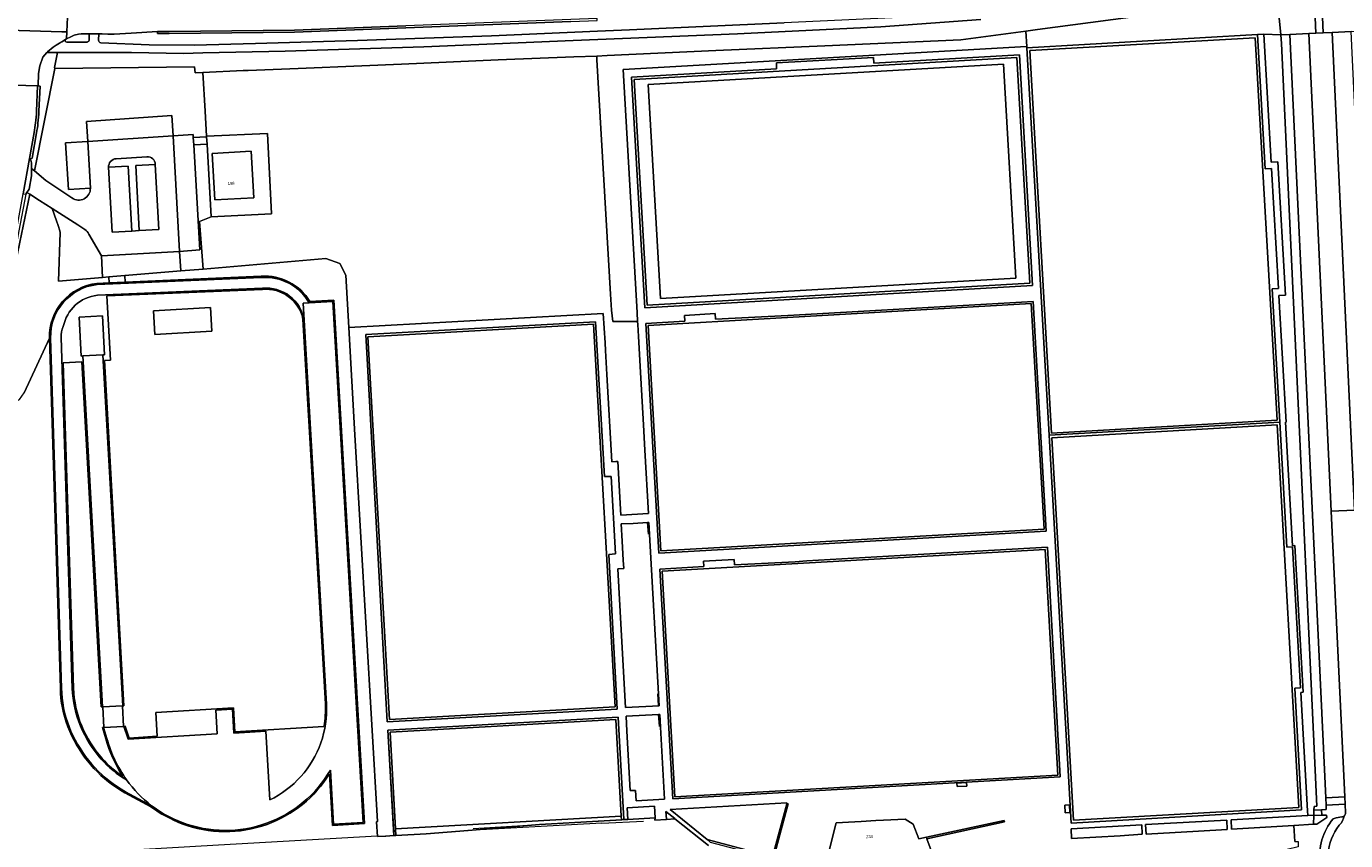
# Model space of a CAD drawing. Header units: metres. Extents: x 151448 to 154749, y 463108 to 465296.
# Tile 8 of 256: x 151672 to 152010, y 463329 to 463538. Entities that reach past the tile are written whole.
import ezdxf
from ezdxf.enums import TextEntityAlignment as Align

# ---------------------------------------------------------------- set-up
doc = ezdxf.new("R2010")
doc.units = ezdxf.units.M
for name, color, linetype, lineweight in [('B-PV-GR-BEPLANTING_CULTUUR_BODEMBEDEKKER-GV', 253, 'Continuous', 9), ('B-PV-GR-GRAS-GV', 253, 'Continuous', 9), ('B-PV-GR-GROENVOORZIENING-GV', 253, 'Continuous', 9), ('B-PV-IE-TERREINAFSCHEIDING_KUNSTMATIG_HEKWERK-G', 253, 'Continuous', 9), ('B-PV-IE-TERREINAFSCHEIDING_KUNSTMATIG_MUUR-G', 253, 'Continuous', 9), ('B-PV-IE-TERREINAFSCHEIDING_KUNSTMATIG_MUUR-GV', 253, 'Continuous', 9), ('B-PV-OG-BEBOUWING-GV', 1, 'Continuous', 9), ('B-PV-OG-BEBOUWING-T18', 2, 'Continuous', 9), ('B-PV-OG-TERREIN_BEGROEID-GV', 253, 'Continuous', 9), ('B-PV-OG-TERREIN_ERF-GV', 253, 'Continuous', 9), ('B-PV-VH-GESLOTENVERHARDING-GV', 253, 'Continuous', 9), ('B-PV-VH-GESLOTENVERHARDING_ASFALT-GV', 253, 'Continuous', 9), ('B-PV-VH-GESLOTENVERHARDING_KUNSTSTOF-GV', 253, 'Continuous', 9), ('B-PV-VH-HALFVERHARDING_GRASBETONSTEEN-GV', 253, 'Continuous', 9), ('B-PV-VH-ONVERHARD_ZAND-GV', 253, 'Continuous', 9), ('B-PV-VH-OPENVERHARDING-GV', 253, 'Continuous', 9), ('B-PV-VH-OPENVERHARDING_BETONELEMENT-GV', 253, 'Continuous', 9), ('B-PV-VH-OPENVERHARDING_BETONSTRAATSTEEN-GV', 253, 'Continuous', 9), ('B-PV-VH-OPENVERHARDING_TEGEL-GV', 253, 'Continuous', 9)]:
    doc.layers.add(name, color=color, linetype=linetype, lineweight=lineweight)
doc.styles.add('Drong', font='txt', dxfattribs={"height": 1.8})

msp = doc.modelspace()

# ---------------------------------------------------------------- linework, layer by layer
at = {"layer": 'B-PV-GR-BEPLANTING_CULTUUR_BODEMBEDEKKER-GV', "flags": 128}
for points in [[(151687.738, 463534.25), (151687.738, 463535.888), (151687.233, 463535.898), (151685.656, 463535.856), (151685, 463535.739), (151683.936, 463535.473), (151683.032, 463535.127), (151681.95, 463534.551), (151681.68, 463534.312), (151681.579, 463534.116), (151681.579, 463533.998), (151681.747, 463533.841), (151682.021, 463533.757), (151682.488, 463533.72)], [(151682.488, 463533.72), (151687.195, 463533.745)]]:
    msp.add_lwpolyline(points, dxfattribs=at)
at = {"layer": 'B-PV-GR-BEPLANTING_CULTUUR_BODEMBEDEKKER-GV'}
for points in [[(151687.195, 463533.745, 0.0926691), (151687.358, 463533.77)], [(151687.358, 463533.77, 0.3045892), (151687.738, 463534.25)]]:
    msp.add_lwpolyline(points, format="xyb", dxfattribs=at)
at = {"layer": 'B-PV-GR-GRAS-GV', "flags": 128}
msp.add_lwpolyline([(151922.566, 463528.058), (151831.296, 463522.829), (151834.443, 463467.9), (151925.701, 463473.125)], close=True, dxfattribs=at)
at = {"layer": 'B-PV-GR-GROENVOORZIENING-GV', "flags": 128}
for points in [[(151674.234, 463510.452), (151673.076, 463503.946), (151672.724, 463503.785), (151672.969, 463502.692), (151672.972, 463501.283), (151673.681, 463500.684), (151678.921, 463526.987), (151678.82, 463527.186), (151679.635, 463531.076), (151676.889, 463531.07), (151675.873, 463529.881), (151675.101, 463527.628), (151674.764, 463525.67), (151674.612, 463522.492), (151675.123, 463522.431), (151674.812, 463515.962)], [(151678.921, 463526.987), (151673.681, 463500.684), (151676.578, 463498.236), (151683.331, 463493.732)], [(151688.053, 463496.243), (151682.478, 463495.87), (151681.675, 463507.858), (151687.441, 463508.244), (151687.083, 463513.38), (151708.935, 463514.905), (151709.298, 463509.699), (151714.453, 463509.974), (151714.494, 463509.227), (151717.899, 463509.421), (151717.892, 463509.546), (151717.523, 463515.973), (151716.933, 463525.943), (151714.958, 463525.854), (151714.833, 463527.361), (151678.921, 463526.987)], [(151661.469, 463444.505), (151663.714, 463453.612), (151665.577, 463460.896), (151666.883, 463467.289), (151669.965, 463482.385), (151672.478, 463494.691), (151671.776, 463495.144), (151671.473, 463494.683), (151669.671, 463485.292), (151668.08, 463476.365)], [(151680.315, 463484.856), (151680.255, 463485.255), (151679.825, 463486.651), (151679.354, 463487.872), (151678.205, 463491.043), (151675.001, 463493.063), (151672.478, 463494.691), (151669.965, 463482.385), (151666.883, 463467.289), (151665.577, 463460.896), (151663.714, 463453.612), (151661.469, 463444.505), (151665.863, 463441.846), (151667.364, 463441.266), (151668.492, 463441.272), (151669.897, 463441.992), (151671.068, 463443.662), (151677.534, 463457.743)], [(151689.727, 463471.782), (151692.874, 463471.919), (151692.772, 463473.418), (151691.213, 463473.287), (151679.893, 463472.331), (151680.315, 463484.856)]]:
    msp.add_lwpolyline(points, dxfattribs=at)
at = {"layer": 'B-PV-GR-GROENVOORZIENING-GV'}
for points in [[(151674.812, 463515.962, -0.0223113), (151674.606, 463512.913)], [(151674.606, 463512.913, -0.0186944), (151674.234, 463510.452)], [(151683.331, 463493.732, 0.6261797), (151688.053, 463496.243)], [(151677.534, 463457.743, -0.3858638), (151689.727, 463471.782)]]:
    msp.add_lwpolyline(points, format="xyb", dxfattribs=at)
at = {"layer": 'B-PV-GR-GROENVOORZIENING-GV', "flags": 128}
msp.add_lwpolyline([(152010.276, 463338.031), (152010.19, 463339.934), (152005.303, 463339.69), (152005.399, 463337.81)], close=True, dxfattribs=at)
at = {"layer": 'B-PV-IE-TERREINAFSCHEIDING_KUNSTMATIG_HEKWERK-G', "flags": 128}
for points in [[(151931.309, 463536.931), (151992.804, 463545.173), (151993.744, 463535.616)], [(151928.322, 463536.538), (151911.612, 463534.337)], [(151931.309, 463536.931), (151928.322, 463536.538)], [(151987.815, 463535.649), (151928.565, 463532.281)], [(151989.425, 463535.741), (151987.815, 463535.649)], [(151987.815, 463535.649), (151989.792, 463501.215), (151991.414, 463501.308), (151993.169, 463470.484), (151991.561, 463470.391), (151993.496, 463436.152)], [(151993.744, 463535.616), (151993.966, 463533.355), (152003.012, 463337.578), (152002.304, 463337.474), (152002.277, 463336.502)], [(151876.705, 463532.798), (151848.69, 463531.61)], [(151911.612, 463534.337), (151876.705, 463532.798)], [(151928.565, 463532.281), (151934.251, 463432.783)], [(151792.748, 463529.168), (151767.944, 463528.043)], [(151812.207, 463529.981), (151792.748, 463529.168)], [(151818.084, 463530.153), (151812.207, 463529.981)], [(151820.761, 463530.28), (151818.084, 463530.153)], [(151818.084, 463530.153), (151818.132, 463529.22)], [(151818.132, 463529.22), (151821.609, 463468.997)], [(151848.69, 463531.61), (151820.761, 463530.28)], [(151889.199, 463529.817), (151864.215, 463528.399)], [(151889.285, 463528.309), (151889.199, 463529.817)], [(151926.619, 463530.441), (151889.285, 463528.309)], [(151929.963, 463471.194), (151926.619, 463530.441)], [(151716.933, 463525.943), (151714.958, 463525.854)], [(151727.314, 463526.413), (151716.933, 463525.943)], [(151717.523, 463515.973), (151716.933, 463525.943)], [(151728.559, 463526.469), (151727.314, 463526.413)], [(151741.436, 463526.952), (151728.559, 463526.469)], [(151757.742, 463527.623), (151741.436, 463526.952)], [(151767.944, 463528.043), (151757.742, 463527.623)], [(151864.257, 463526.882), (151827.013, 463524.765)], [(151864.215, 463528.399), (151864.257, 463526.882)], [(151827.013, 463524.765), (151830.428, 463465.478)], [(151717.892, 463509.546), (151717.523, 463515.973)], [(151719.08, 463488.841), (151734.599, 463489.661), (151733.509, 463510.292), (151717.892, 463509.546)], [(151717.899, 463509.421), (151717.892, 463509.546)], [(151718.008, 463507.524), (151717.899, 463509.421)], [(151719.08, 463488.841), (151718.008, 463507.524)], [(151717.022, 463475.464), (151716.122, 463487.638), (151719.08, 463488.841)], [(151691.213, 463473.287), (151679.893, 463472.331), (151680.315, 463484.856)], [(151754.429, 463460.419), (151753.679, 463473.878), (151752.15, 463476.854), (151748.551, 463478.125), (151717.022, 463475.464)], [(151711.256, 463474.978), (151696.907, 463473.767)], [(151717.022, 463475.464), (151711.256, 463474.978)], [(151692.772, 463473.418), (151691.213, 463473.287)], [(151696.907, 463473.767), (151692.772, 463473.418)], [(151821.609, 463468.997), (151821.866, 463464.859)], [(151830.428, 463465.478), (151929.963, 463471.194)], [(151821.866, 463464.859), (151822.187, 463461.955)], [(151870.173, 463463.734), (151891.205, 463464.925)], [(151894.183, 463465.106), (151930.163, 463467.147)], [(151930.163, 463467.147), (151933.543, 463408.155)], [(151817.803, 463461.929), (151758.757, 463458.663)], [(151820.066, 463422.201), (151817.803, 463461.929)], [(151830.722, 463461.482), (151840.744, 463462.101)], [(151834.026, 463402.477), (151830.722, 463461.482)], [(151840.671, 463463.548), (151848.531, 463464.004)], [(151840.744, 463462.101), (151840.671, 463463.548)], [(151848.531, 463464.004), (151848.61, 463462.555)], [(151848.61, 463462.555), (151867.209, 463463.572)], [(151755.964, 463432.864), (151754.429, 463460.419)], [(151758.757, 463458.663), (151764.253, 463359.226)], [(151934.251, 463432.783), (151993.496, 463436.152)], [(151993.496, 463436.152), (151995.315, 463404.054)], [(151761.755, 463333.585), (151755.964, 463432.864)], [(151939.907, 463333.142), (151934.251, 463432.783)], [(151821.763, 463422.231), (151820.066, 463422.201)], [(151822.897, 463402.322), (151821.763, 463422.231)], [(151831.361, 463407.343), (151831.171, 463410.391)], [(151933.543, 463408.155), (151834.026, 463402.477)], [(151933.811, 463404.008), (151899.057, 463402.052)], [(151937.128, 463345.03), (151933.811, 463404.008)], [(151995.315, 463404.054), (151996.791, 463404.118)], [(151996.791, 463404.118), (151998.833, 463367.933)], [(151821.203, 463402.175), (151822.897, 463402.322)], [(151823.372, 463362.455), (151821.203, 463402.175)], [(151853.403, 463400.883), (151845.503, 463400.489)], [(151845.503, 463400.489), (151845.595, 463399.1)], [(151853.439, 463399.505), (151853.403, 463400.883)], [(151869.042, 463400.312), (151853.439, 463399.505)], [(151896.04, 463401.926), (151872.023, 463400.492)], [(151845.595, 463399.1), (151834.29, 463398.386)], [(151834.29, 463398.386), (151837.623, 463339.404)], [(151833.681, 463366.342), (151833.871, 463363.304)], [(151998.833, 463367.933), (151997.346, 463367.844)], [(151997.346, 463367.844), (151999.115, 463336.603)], [(151764.253, 463359.226), (151823.372, 463362.455)], [(151823.569, 463360.41), (151764.438, 463357.078)], [(151824.94, 463336.007), (151823.569, 463360.41)], [(151834.169, 463357.995), (151833.972, 463361.037)], [(151764.438, 463357.078), (151765.954, 463330.677)], [(151837.623, 463339.404), (151937.128, 463345.03)], [(151999.115, 463336.603), (151939.907, 463333.142)], [(152002.277, 463336.502), (152002.242, 463335.242)], [(151819.406, 463333.147), (151785.037, 463331.326)], [(151819.406, 463333.147), (151830.089, 463333.659)], [(151833.01, 463333.958), (151838.181, 463334.284)], [(151838.181, 463334.284), (151846.784, 463327.431)], [(152002.176, 463332.884), (151997.109, 463332.584)], [(151997.109, 463332.584), (151997.385, 463328.446), (151997.37, 463328.431)], [(152002.238, 463335.101), (152002.176, 463332.884)], [(152002.242, 463335.242), (152002.238, 463335.101)], [(151672.381, 463324.786), (151720.932, 463327.618), (151761.741, 463329.9)], [(151761.751, 463329.738), (151763.945, 463329.866)], [(151763.945, 463329.866), (151765.994, 463329.985)], [(151765.994, 463329.985), (151766.505, 463330.014)], [(151766.505, 463330.014), (151774.289, 463330.467)], [(151785.037, 463331.326), (151784.958, 463331.322)]]:
    msp.add_lwpolyline(points, dxfattribs=at)
at = {"layer": 'B-PV-IE-TERREINAFSCHEIDING_KUNSTMATIG_MUUR-G', "flags": 128}
for points in [[(151786.4, 463331.791), (151803.378, 463332.792)], [(151803.378, 463332.792), (151826.093, 463334.132)]]:
    msp.add_lwpolyline(points, dxfattribs=at)
at = {"layer": 'B-PV-IE-TERREINAFSCHEIDING_KUNSTMATIG_MUUR-GV', "flags": 128}
for points in [[(151875.522, 463320.863), (151875.422, 463321.335), (151863.558, 463324.43), (151867.233, 463338.096), (151866.948, 463338.145), (151863.251, 463324.528), (151846.438, 463328.99), (151847.227, 463328.317)], [(151902.787, 463329.59), (151902.886, 463329.176), (151922.851, 463333.488), (151922.755, 463333.897)]]:
    msp.add_lwpolyline(points, close=True, dxfattribs=at)
at = {"layer": 'B-PV-OG-BEBOUWING-GV', "flags": 128}
for points in [[(151720.05, 463493.231), (151730.044, 463493.737), (151729.373, 463505.736), (151719.376, 463505.168)], [(151833.076, 463334.547), (151832.898, 463337.522), (151825.908, 463337.104), (151826.093, 463334.132)], [(151875.422, 463321.335), (151875.522, 463320.863), (151888.724, 463317.386), (151888.841, 463317.392), (151904.896, 463323.654), (151904.746, 463324.061), (151902.886, 463329.176), (151902.787, 463329.59), (151900.792, 463329.153), (151899.386, 463332.894), (151897.306, 463334.237), (151891.765, 463333.932), (151889.73, 463333.82), (151885.986, 463333.614), (151884.345, 463333.524), (151879.547, 463333.259), (151876.515, 463321.049)]]:
    msp.add_lwpolyline(points, close=True, dxfattribs=at)
at = {"layer": 'B-PV-OG-TERREIN_BEGROEID-GV', "flags": 128}
for points in [[(152053.805, 463553.193), (152052.059, 463553.737), (152049.534, 463553.615), (152049.249, 463555.039), (152044.979, 463554.823), (152037.246, 463554.173), (152028.211, 463553.604), (152026.548, 463553.393), (152026.284, 463553.357), (152014.283, 463551.814), (152004.038, 463550.497), (152004.658, 463536.101), (152006.937, 463536.224), (152011.84, 463536.449), (152018.343, 463536.748)], [(151916.741, 463539.556), (151891.074, 463537.662), (151854.257, 463535.862), (151818.41, 463534.381), (151812.064, 463534.119), (151773.697, 463532.502), (151738.109, 463531.419), (151716.953, 463530.949), (151712.001, 463530.804), (151698.576, 463531.061), (151684.775, 463531.089), (151679.635, 463531.076), (151678.82, 463527.186), (151678.921, 463526.987), (151714.833, 463527.361), (151714.958, 463525.854), (151716.933, 463525.943), (151727.314, 463526.413), (151728.559, 463526.469), (151741.436, 463526.952), (151757.742, 463527.623), (151767.944, 463528.043), (151792.748, 463529.168), (151812.207, 463529.981), (151818.084, 463530.153), (151820.761, 463530.28), (151848.69, 463531.61), (151876.705, 463532.798), (151911.612, 463534.337), (151928.322, 463536.538), (151931.309, 463536.931), (151992.804, 463545.173), (151993.744, 463535.616), (151996.058, 463535.716), (152000.955, 463535.928), (152002.763, 463536.006), (152002.153, 463550.258)], [(151811.446, 463539.001), (151769.103, 463537.434), (151740.485, 463536.283), (151708.317, 463535.929), (151705.266, 463535.929), (151705.266, 463536.429), (151698.559, 463536.058), (151695.635, 463535.872), (151694.172, 463535.792), (151692.551, 463535.765), (151691.088, 463535.819), (151690.21, 463535.837), (151690.184, 463534.25)], [(151690.743, 463533.559), (151703.115, 463533.035), (151714.692, 463532.964), (151730.446, 463533.342), (151756.631, 463534.133), (151791.094, 463535.348), (151818.322, 463536.528), (151826.485, 463536.882), (151866.202, 463538.64)], [(151678.205, 463491.043), (151679.354, 463487.872), (151679.825, 463486.651), (151680.255, 463485.255), (151680.315, 463484.856), (151679.893, 463472.331), (151691.213, 463473.287), (151690.881, 463478.819), (151687.662, 463484.457)], [(151686.674, 463485.627), (151684.865, 463486.844), (151678.205, 463491.043)], [(151766.505, 463330.014), (151765.994, 463329.984), (151763.945, 463329.866), (151763.866, 463329.861), (151761.751, 463329.738), (151761.522, 463333.512), (151761.755, 463333.585), (151755.964, 463432.864), (151754.429, 463460.419), (151753.679, 463473.878), (151752.15, 463476.854), (151748.551, 463478.125), (151717.022, 463475.464), (151711.256, 463474.978), (151696.907, 463473.767), (151697.011, 463472.1), (151731.895, 463473.588)], [(151732.249, 463470.245), (151692.301, 463468.539), (151693.244, 463452.073), (151691.666, 463451.995), (151696.656, 463363.331), (151696.356, 463363.318)], [(151744.429, 463467.105), (151750.603, 463467.478), (151758.433, 463333.061), (151750.231, 463332.556), (151749.455, 463345.824)], [(151748.419, 463363.787), (151742.652, 463462.623)], [(151680.35, 463367.806), (151677.534, 463457.743), (151671.068, 463443.662)], [(151691.44, 463357.759), (151691.549, 463357.765), (151691.277, 463363.083), (151691.156, 463363.077), (151690.857, 463363.064), (151685.895, 463451.644), (151681.064, 463451.363), (151683.711, 463367.802)], [(151696.356, 463363.318), (151696.273, 463363.314), (151696.551, 463358.031), (151696.662, 463358.036), (151696.972, 463358.053), (151698.03, 463355.033), (151705.22, 463355.485), (151704.91, 463361.569), (151724.813, 463362.745), (151725.17, 463356.644), (151748.03, 463358.002)], [(151692.018, 463354.862), (151691.131, 463357.743), (151691.44, 463357.759)], [(151846.783, 463327.431), (151838.181, 463334.284), (151836.019, 463334.148), (151833.01, 463333.958), (151833.076, 463334.547), (151826.093, 463334.132), (151825.048, 463334.074), (151824.437, 463334.04), (151806.489, 463333.041), (151803.378, 463332.792), (151785.037, 463331.326), (151774.289, 463330.467), (151766.505, 463330.014)]]:
    msp.add_lwpolyline(points, dxfattribs=at)
for points in [[(151989.425, 463535.741), (151993.744, 463535.616), (151992.804, 463545.173), (151931.309, 463536.931), (151928.322, 463536.538), (151928.549, 463532.565), (151928.565, 463532.281), (151987.815, 463535.649)], [(152000.65, 463336.327), (152000.715, 463335.182), (152002.242, 463335.242), (152002.277, 463336.502), (152002.304, 463337.474), (152003.012, 463337.578), (151993.966, 463533.355), (151993.744, 463535.616), (151989.425, 463535.741), (151991.328, 463502.921), (151993.037, 463503.029), (151994.999, 463468.74), (151993.288, 463468.624), (151995.107, 463436.17), (151994.987, 463436.163), (151996.796, 463404.42), (151997.384, 463404.439), (151999.52, 463366.793), (151998.921, 463366.74)], [(152005.399, 463337.81), (152005.303, 463339.69), (151996.058, 463535.716), (151993.744, 463535.616), (151993.966, 463533.355), (152003.012, 463337.578), (152002.304, 463337.474), (152002.277, 463336.502), (152004.233, 463336.602), (152005.457, 463336.664)], [(151717.022, 463475.464), (151716.122, 463487.638), (151719.08, 463488.841), (151718.008, 463507.524), (151714.602, 463507.331), (151716.126, 463480.372), (151710.949, 463479.995), (151711.256, 463474.978)], [(151718.899, 463465.572), (151719.261, 463459.494), (151704.651, 463458.615), (151704.284, 463464.696)], [(152002.238, 463335.101), (152002.176, 463332.884), (152003.011, 463332.933), (152005.558, 463334.665), (152005.528, 463335.268), (152004.317, 463335.207)]]:
    msp.add_lwpolyline(points, close=True, dxfattribs=at)
at = {"layer": 'B-PV-OG-TERREIN_BEGROEID-GV'}
for points in [[(151690.184, 463534.25, 0.4064297), (151690.743, 463533.559)], [(151687.662, 463484.457, 0.1242433), (151686.674, 463485.627)], [(151731.895, 463473.588, -0.2841116), (151744.429, 463467.105)], [(151742.652, 463462.623, 0.3787492), (151732.249, 463470.245)], [(151682.3, 463357.892, -0.090567), (151680.35, 463367.806)], [(151683.711, 463367.802, 0.1744716), (151691.092, 463349.81)], [(151748.03, 463358.002, 0.0572255), (151748.419, 463363.787)], [(151694.752, 463342.292, -0.1532142), (151682.3, 463357.892)], [(151696.358, 463345.225, -0.075509), (151692.018, 463354.862)], [(151691.092, 463349.81, 0.0760414), (151696.358, 463345.225)], [(151749.455, 463345.824, -0.1691455), (151733.422, 463332.87)], [(151703.599, 463337.4, -0.0198784), (151694.752, 463342.292)], [(151711.537, 463333.031, -0.0671795), (151703.599, 463337.4)], [(151733.422, 463332.87, -0.1779759), (151711.537, 463333.031)]]:
    msp.add_lwpolyline(points, format="xyb", dxfattribs=at)
at = {"layer": 'B-PV-OG-TERREIN_ERF-GV', "flags": 128}
for points in [[(151997.385, 463328.446), (151997.109, 463332.584), (151981.114, 463331.638), (151981.004, 463334.05), (152000.679, 463335.18), (152000.715, 463335.182), (152000.65, 463336.327), (151998.921, 463366.74), (151999.52, 463366.793), (151997.384, 463404.439), (151996.796, 463404.42), (151994.987, 463436.163), (151995.107, 463436.17), (151993.288, 463468.624), (151994.999, 463468.74), (151993.037, 463503.029), (151991.328, 463502.921), (151989.425, 463535.741), (151987.815, 463535.649), (151989.792, 463501.215), (151991.414, 463501.308), (151993.169, 463470.484), (151991.561, 463470.391), (151993.496, 463436.152), (151995.315, 463404.054), (151996.791, 463404.118), (151998.833, 463367.933), (151997.346, 463367.844), (151999.115, 463336.603), (151939.907, 463333.142), (151934.251, 463432.783), (151928.565, 463532.281), (151928.549, 463532.565), (151928.501, 463532.562), (151824.88, 463526.679), (151828.442, 463464.264), (151828.577, 463461.955), (151828.618, 463461.258), (151828.819, 463458.168), (151829.39, 463447.421), (151830.066, 463435.469), (151830.487, 463428.965), (151831.367, 463412.659), (151824.248, 463412.249), (151823.486, 463426.046), (151822.986, 463426.022), (151821.956, 463425.972), (151820.698, 463448.343), (151820.342, 463454.546), (151820.255, 463456.554), (151819.731, 463464.056), (151754.429, 463460.419), (151755.964, 463432.864), (151761.755, 463333.585), (151761.522, 463333.512), (151761.751, 463329.738), (151763.866, 463329.861), (151763.945, 463329.866), (151765.994, 463329.984), (151764.438, 463357.078), (151823.569, 463360.41), (151825.048, 463334.074), (151826.093, 463334.132), (151825.908, 463337.104), (151832.898, 463337.522), (151833.076, 463334.547), (151833.01, 463333.958), (151836.019, 463334.148), (151836.014, 463334.209), (151835.87, 463336.154), (151838.13, 463334.388), (151838.181, 463334.284), (151846.783, 463327.431)], [(151847.227, 463328.317), (151846.438, 463328.99), (151836.918, 463336.643), (151866.929, 463338.362), (151866.948, 463338.145), (151867.233, 463338.096), (151863.558, 463324.43)], [(151876.515, 463321.049), (151879.547, 463333.259), (151884.345, 463333.524), (151885.986, 463333.614), (151889.73, 463333.82), (151891.765, 463333.932), (151897.306, 463334.237), (151899.386, 463332.894), (151900.792, 463329.153), (151902.787, 463329.59), (151922.755, 463333.897), (151922.851, 463333.488), (151902.886, 463329.176), (151904.746, 463324.061)]]:
    msp.add_lwpolyline(points, dxfattribs=at)
for points in [[(151822.187, 463461.955), (151828.577, 463461.955), (151828.442, 463464.264), (151824.88, 463526.679), (151928.501, 463532.562), (151928.549, 463532.565), (151928.322, 463536.538), (151911.612, 463534.337), (151876.705, 463532.798), (151848.69, 463531.61), (151820.761, 463530.28), (151818.084, 463530.153), (151818.132, 463529.22), (151821.609, 463468.997), (151821.866, 463464.859)], [(151818.084, 463530.153), (151812.207, 463529.981), (151792.748, 463529.168), (151767.944, 463528.043), (151757.742, 463527.623), (151741.436, 463526.952), (151728.559, 463526.469), (151727.314, 463526.413), (151716.933, 463525.943), (151717.523, 463515.973), (151717.892, 463509.546), (151733.509, 463510.292), (151734.599, 463489.661), (151719.08, 463488.841), (151716.122, 463487.638), (151717.022, 463475.464), (151748.551, 463478.125), (151752.15, 463476.854), (151753.679, 463473.878), (151754.429, 463460.419), (151819.731, 463464.056), (151820.255, 463456.554), (151820.342, 463454.546), (151820.698, 463448.343), (151821.956, 463425.972), (151822.986, 463426.022), (151823.486, 463426.046), (151824.248, 463412.249), (151831.367, 463412.659), (151830.487, 463428.965), (151830.066, 463435.469), (151829.39, 463447.421), (151828.819, 463458.168), (151828.618, 463461.258), (151828.577, 463461.955), (151822.187, 463461.955), (151821.866, 463464.859), (151821.609, 463468.997), (151818.132, 463529.22)], [(151889.199, 463529.817), (151864.215, 463528.399), (151864.257, 463526.882), (151827.013, 463524.765), (151830.428, 463465.478), (151929.963, 463471.194), (151926.619, 463530.441), (151889.285, 463528.309)], [(151929.963, 463471.194), (151830.428, 463465.478), (151827.013, 463524.765), (151864.257, 463526.882), (151864.215, 463528.399), (151889.199, 463529.817), (151889.285, 463528.309), (151926.619, 463530.441)], [(151925.961, 463529.737), (151827.726, 463524.118), (151831.031, 463466.204), (151929.278, 463471.824)], [(151925.961, 463529.737), (151929.278, 463471.824), (151831.031, 463466.204), (151827.726, 463524.118)], [(151922.566, 463528.058), (151925.701, 463473.125), (151834.443, 463467.9), (151831.296, 463522.829)], [(151848.531, 463464.004), (151840.671, 463463.548), (151840.744, 463462.101), (151830.722, 463461.482), (151834.026, 463402.477), (151933.543, 463408.155), (151930.163, 463467.147), (151894.183, 463465.106), (151891.205, 463464.925), (151870.173, 463463.734), (151867.209, 463463.572), (151848.61, 463462.555)], [(151840.671, 463463.548), (151848.531, 463464.004), (151848.61, 463462.555), (151867.209, 463463.572), (151870.173, 463463.734), (151891.205, 463464.925), (151894.183, 463465.106), (151930.163, 463467.147), (151933.543, 463408.155), (151834.026, 463402.477), (151830.722, 463461.482), (151840.744, 463462.101)], [(151834.576, 463403.089), (151831.286, 463460.962), (151929.664, 463466.572), (151933.006, 463408.676)], [(151834.576, 463403.089), (151933.006, 463408.676), (151929.664, 463466.572), (151831.286, 463460.962)], [(151764.253, 463359.226), (151823.372, 463362.455), (151821.203, 463402.175), (151822.897, 463402.322), (151821.763, 463422.231), (151820.066, 463422.201), (151817.803, 463461.929), (151758.757, 463458.663)], [(151764.253, 463359.226), (151758.757, 463458.663), (151817.803, 463461.929), (151820.066, 463422.201), (151821.763, 463422.231), (151822.897, 463402.322), (151821.203, 463402.175), (151823.372, 463362.455)], [(151822.809, 463363.068), (151817.289, 463461.297), (151759.335, 463458.087), (151764.832, 463359.778)], [(151822.809, 463363.068), (151764.832, 463359.778), (151759.335, 463458.087), (151817.289, 463461.297)], [(151939.907, 463333.142), (151999.115, 463336.603), (151997.346, 463367.844), (151998.833, 463367.933), (151996.791, 463404.118), (151995.315, 463404.054), (151993.496, 463436.152), (151934.251, 463432.783)], [(151992.857, 463435.421), (151934.965, 463432.133), (151940.528, 463333.915), (151998.406, 463337.214)], [(151992.857, 463435.421), (151998.406, 463337.214), (151940.528, 463333.915), (151934.965, 463432.133)], [(151824.893, 463400.681), (151825.011, 463398.566), (151823.516, 463398.49), (151824.387, 463382.795), (151825.499, 463362.856), (151834.159, 463363.319), (151831.502, 463410.41), (151831.171, 463410.391), (151827.446, 463410.161), (151824.361, 463409.993), (151824.611, 463405.598)], [(151824.893, 463400.681), (151824.611, 463405.598), (151824.361, 463409.993), (151827.446, 463410.161), (151831.171, 463410.391), (151831.502, 463410.41), (151834.159, 463363.319), (151825.499, 463362.856), (151824.387, 463382.795), (151823.516, 463398.49), (151825.011, 463398.566)], [(151896.04, 463401.926), (151872.023, 463400.492), (151869.042, 463400.312), (151853.439, 463399.505), (151853.403, 463400.883), (151845.503, 463400.489), (151845.595, 463399.1), (151834.29, 463398.386), (151837.623, 463339.404), (151937.128, 463345.03), (151933.811, 463404.008), (151899.057, 463402.052)], [(151872.023, 463400.492), (151896.04, 463401.926), (151899.057, 463402.052), (151933.811, 463404.008), (151937.128, 463345.03), (151837.623, 463339.404), (151834.29, 463398.386), (151845.595, 463399.1), (151845.503, 463400.489), (151853.403, 463400.883), (151853.439, 463399.505), (151869.042, 463400.312)], [(151936.536, 463345.532), (151838.114, 463339.969), (151834.863, 463397.863), (151933.27, 463403.439)], [(151936.536, 463345.532), (151933.27, 463403.439), (151834.863, 463397.863), (151838.114, 463339.969)], [(151765.994, 463329.984), (151766.505, 463330.014), (151766.443, 463331.681), (151765.029, 463356.525), (151822.992, 463359.81), (151824.385, 463334.965), (151824.437, 463334.04), (151825.048, 463334.074), (151823.569, 463360.41), (151764.438, 463357.078)], [(151766.443, 463331.681), (151824.385, 463334.965), (151822.992, 463359.81), (151765.029, 463356.525)], [(151825.839, 463356.792), (151826.687, 463341.554), (151828.062, 463341.593), (151828.233, 463338.899), (151835.51, 463339.337), (151834.462, 463357.846), (151834.28, 463361.052), (151833.972, 463361.037), (151825.627, 463360.617)], [(151833.972, 463361.037), (151834.28, 463361.052), (151834.462, 463357.846), (151835.51, 463339.337), (151828.233, 463338.899), (151828.062, 463341.593), (151826.687, 463341.554), (151825.839, 463356.792), (151825.627, 463360.617)], [(151910.639, 463342.568), (151913.135, 463342.708), (151913.085, 463343.607), (151910.588, 463343.466)], [(151910.639, 463342.568), (151910.588, 463343.466), (151913.085, 463343.607), (151913.135, 463342.708)], [(151838.181, 463334.284), (151838.13, 463334.388), (151835.87, 463336.154), (151836.014, 463334.209), (151836.019, 463334.148)], [(151866.948, 463338.145), (151866.929, 463338.362), (151836.918, 463336.643), (151846.438, 463328.99), (151863.251, 463324.528)], [(151939.47, 463337.88), (151938.271, 463337.817), (151938.376, 463335.827), (151939.574, 463335.89)], [(151939.47, 463337.88), (151939.574, 463335.89), (151938.376, 463335.827), (151938.271, 463337.817)], [(151824.385, 463334.965), (151766.443, 463331.681), (151766.505, 463330.014), (151774.289, 463330.467), (151785.037, 463331.326), (151803.378, 463332.792), (151806.489, 463333.041), (151824.437, 463334.04)], [(151952.546, 463329.961), (151958.193, 463330.31), (151958.041, 463332.753), (151939.902, 463331.701), (151940.035, 463329.23)], [(151952.546, 463329.961), (151940.035, 463329.23), (151939.902, 463331.701), (151958.041, 463332.753), (151958.193, 463330.31)], [(151980.006, 463331.565), (151979.886, 463333.981), (151959.034, 463332.798), (151959.201, 463330.366), (151972.636, 463331.135), (151979.968, 463331.563)], [(151980.006, 463331.565), (151979.968, 463331.563), (151972.636, 463331.135), (151959.201, 463330.366), (151959.034, 463332.798), (151979.886, 463333.981)], [(151981.114, 463331.638), (151997.109, 463332.584), (152002.176, 463332.884), (152002.238, 463335.101), (152002.242, 463335.242), (152000.715, 463335.182), (152000.679, 463335.18), (151981.004, 463334.05)]]:
    msp.add_lwpolyline(points, close=True, dxfattribs=at)
at = {"layer": 'B-PV-VH-GESLOTENVERHARDING-GV', "flags": 128}
for points in [[(151674.214, 463515.959), (151674.464, 463522.489), (151668.46, 463522.685), (151668.469, 463523.443), (151668.38, 463516.842), (151666.723, 463507.807), (151665.799, 463502.772), (151663.559, 463501.926), (151662.067, 463497.985), (151661.127, 463493.969), (151665.434, 463490.856), (151665.944, 463490.801), (151665.618, 463487.79), (151665.018, 463483.809), (151663.348, 463474.108)], [(151674.812, 463515.962), (151675.123, 463522.431), (151674.612, 463522.492), (151674.464, 463522.489), (151674.214, 463515.959)], [(151667.488, 463476.49), (151669.077, 463485.381), (151670.778, 463494.777), (151672.417, 463503.832), (151673.612, 463510.546)], [(151673.612, 463510.546), (151672.417, 463503.832), (151672.724, 463503.785), (151673.076, 463503.946), (151674.234, 463510.452)]]:
    msp.add_lwpolyline(points, dxfattribs=at)
at = {"layer": 'B-PV-VH-GESLOTENVERHARDING-GV'}
for points in [[(151674.214, 463515.959, -0.0221705), (151673.994, 463512.985)], [(151673.994, 463512.985, 0.0221705), (151674.214, 463515.959)], [(151674.606, 463512.913, 0.0223113), (151674.812, 463515.962)], [(151673.994, 463512.985, -0.018047), (151673.612, 463510.546)], [(151673.612, 463510.546, 0.018047), (151673.994, 463512.985)], [(151674.234, 463510.452, 0.0186944), (151674.606, 463512.913)]]:
    msp.add_lwpolyline(points, format="xyb", dxfattribs=at)
at = {"layer": 'B-PV-VH-GESLOTENVERHARDING_ASFALT-GV', "flags": 128}
for points in [[(151658.853, 463540.572), (151657.247, 463540.631), (151654.796, 463540.709), (151652.397, 463540.864), (151652.156, 463537.169), (151652.339, 463537.185), (151654.583, 463537.238), (151657.043, 463537.124), (151658.496, 463537.083), (151658.742, 463537.07), (151680.744, 463536.368), (151682.023, 463536.37), (151682.327, 463543.924), (151682.435, 463546.609), (151680.373, 463547.774), (151678.817, 463548.924), (151677.953, 463549.678), (151677.196, 463550.621), (151676.659, 463551.451), (151676.339, 463551.945)], [(151682.327, 463543.924), (151682.023, 463536.37), (151681.95, 463534.551), (151683.032, 463535.127), (151683.936, 463535.473), (151685, 463535.739), (151685.656, 463535.856), (151687.233, 463535.898), (151687.738, 463535.888), (151690.21, 463535.837), (151691.088, 463535.819), (151692.551, 463535.765), (151694.172, 463535.792), (151695.635, 463535.872), (151698.559, 463536.058), (151705.266, 463536.429), (151708.314, 463536.429), (151740.472, 463536.783), (151769.084, 463537.934)], [(151665.016, 463534.281), (151667.737, 463531.141), (151668.376, 463529.831), (151668.682, 463527.832), (151668.664, 463525.717), (151668.496, 463525.702), (151668.469, 463523.443), (151668.46, 463522.685), (151674.464, 463522.489), (151674.612, 463522.492), (151674.764, 463525.67), (151675.101, 463527.628), (151675.873, 463529.881), (151676.889, 463531.07), (151677.025, 463531.195), (151678.533, 463532.411), (151679.249, 463532.917), (151680.141, 463533.491), (151680.419, 463533.658), (151680.699, 463533.82), (151681.95, 463534.551), (151682.023, 463536.37), (151680.744, 463536.368), (151658.742, 463537.07)], [(151731.918, 463473.289), (151689.78, 463471.485)], [(151689.855, 463468.729), (151732.22, 463470.544)], [(151742.971, 463462.3), (151742.715, 463466.701), (151744.266, 463466.795)], [(151677.834, 463457.75), (151680.65, 463367.81)], [(151683.412, 463367.788), (151680.572, 463457.856)]]:
    msp.add_lwpolyline(points, dxfattribs=at)
msp.add_lwpolyline([(151818.183, 463539.808), (151811.425, 463539.501), (151769.084, 463537.934), (151740.472, 463536.783), (151708.314, 463536.429), (151705.266, 463536.429), (151705.266, 463535.929), (151708.317, 463535.929), (151740.485, 463536.283), (151769.103, 463537.434), (151811.446, 463539.001), (151818.206, 463539.309)], close=True, dxfattribs=at)
at = {"layer": 'B-PV-VH-GESLOTENVERHARDING_ASFALT-GV'}
for points in [[(151689.78, 463471.485, 0.3863164), (151677.834, 463457.75)], [(151744.266, 463466.795, 0.2876562), (151731.918, 463473.289)], [(151681.106, 463460.723, -0.326173), (151689.855, 463468.729)], [(151732.22, 463470.544, -0.3931), (151742.971, 463462.3)], [(151680.572, 463457.856, -0.1115771), (151681.106, 463460.723)], [(151680.65, 463367.81, 0.0905345), (151682.58, 463358.001)], [(151690.866, 463349.613, -0.1745271), (151683.412, 463367.788)], [(151682.58, 463358.001, 0.1532192), (151694.914, 463342.545)], [(151697.353, 463344.286, -0.0905618), (151690.866, 463349.613)], [(151694.914, 463342.545, 0.0199387), (151703.756, 463337.657)], [(151703.756, 463337.657, -0.070286), (151697.353, 463344.286)]]:
    msp.add_lwpolyline(points, format="xyb", dxfattribs=at)
at = {"layer": 'B-PV-VH-GESLOTENVERHARDING_KUNSTSTOF-GV', "flags": 128}
for points in [[(151987.16, 463534.854), (151929.283, 463531.539), (151934.911, 463433.332), (151992.799, 463436.627)], [(151696.273, 463363.314), (151696.356, 463363.318), (151691.299, 463453.428), (151686.136, 463453.134), (151691.156, 463363.077), (151691.277, 463363.083)]]:
    msp.add_lwpolyline(points, close=True, dxfattribs=at)
for points in [[(151749.698, 463346.811), (151750.513, 463332.873), (151758.115, 463333.342), (151750.321, 463467.161), (151744.266, 463466.795), (151742.715, 463466.701), (151742.971, 463462.3), (151748.706, 463363.715)], [(151734.16, 463339.126), (151733.128, 463356.815), (151724.881, 463356.322), (151724.519, 463362.425), (151720.234, 463362.176), (151720.593, 463356.087), (151697.748, 463354.716), (151696.662, 463358.036), (151696.551, 463358.031), (151691.549, 463357.765)], [(151691.549, 463357.765), (151691.44, 463357.759), (151692.306, 463354.946)]]:
    msp.add_lwpolyline(points, dxfattribs=at)
at = {"layer": 'B-PV-VH-GESLOTENVERHARDING_KUNSTSTOF-GV'}
for points in [[(151748.706, 463363.715, -0.0987765), (151747.232, 463353.793)], [(151692.306, 463354.946, 0.0852587), (151697.353, 463344.286)], [(151747.232, 463353.793, -0.1949962), (151734.16, 463339.126)], [(151733.32, 463333.153, 0.1771875), (151749.698, 463346.811)], [(151697.353, 463344.286, 0.070286), (151703.756, 463337.657)], [(151703.756, 463337.657, 0.0673846), (151711.644, 463333.311)], [(151711.644, 463333.311, 0.1779848), (151733.32, 463333.153)]]:
    msp.add_lwpolyline(points, format="xyb", dxfattribs=at)
at = {"layer": 'B-PV-VH-HALFVERHARDING_GRASBETONSTEEN-GV', "flags": 128}
for points in [[(152006.661, 463413.279), (152000.955, 463535.928), (151996.058, 463535.716), (152005.303, 463339.69), (152010.19, 463339.934)], [(152006.937, 463536.224), (152004.658, 463536.101), (152002.763, 463536.006), (152000.955, 463535.928), (152006.661, 463413.279), (152012.678, 463413.56)], [(152012.678, 463413.56), (152022.353, 463414.016), (152018.512, 463496.684), (152013.725, 463496.45), (152011.84, 463536.449), (152006.937, 463536.224)], [(151687.441, 463508.244), (151709.298, 463509.699), (151708.935, 463514.905), (151687.083, 463513.38)], [(151714.494, 463509.227), (151714.453, 463509.974), (151709.298, 463509.699), (151710.949, 463479.995), (151716.126, 463480.372), (151714.602, 463507.331)], [(151688.053, 463496.243), (151687.441, 463508.244), (151681.675, 463507.858), (151682.478, 463495.87)], [(151697.753, 463501.891), (151692.739, 463501.581), (151693.691, 463484.948), (151698.714, 463485.197)], [(151700.63, 463485.322), (151705.668, 463485.635), (151704.711, 463502.323), (151699.707, 463502.005)], [(151692.772, 463473.418), (151696.907, 463473.767), (151711.256, 463474.978), (151710.949, 463479.995), (151690.881, 463478.819), (151691.213, 463473.287)]]:
    msp.add_lwpolyline(points, close=True, dxfattribs=at)
at = {"layer": 'B-PV-VH-ONVERHARD_ZAND-GV', "flags": 128}
msp.add_lwpolyline([(151691.299, 463453.428), (151691.702, 463453.451), (151691.134, 463463.413), (151685.169, 463463.072), (151685.735, 463453.112), (151686.136, 463453.134)], close=True, dxfattribs=at)
at = {"layer": 'B-PV-VH-OPENVERHARDING-GV', "flags": 128}
msp.add_lwpolyline([(151670.853, 463494.767), (151671.473, 463494.683), (151671.776, 463495.144), (151672.303, 463495.946), (151672.975, 463499.425), (151672.972, 463501.283), (151672.969, 463502.692), (151672.724, 463503.785), (151672.417, 463503.832), (151670.778, 463494.777)], close=True, dxfattribs=at)
at = {"layer": 'B-PV-VH-OPENVERHARDING_BETONELEMENT-GV'}
for points in [[(151689.727, 463471.782, 0.3858638), (151677.534, 463457.743)], [(151677.834, 463457.75, -0.3863164), (151689.78, 463471.485)], [(151744.429, 463467.105, 0.2841116), (151731.895, 463473.588)], [(151731.918, 463473.289, -0.2876562), (151744.266, 463466.795)], [(151680.35, 463367.806, 0.090567), (151682.3, 463357.892)], [(151682.58, 463358.001, -0.0905345), (151680.65, 463367.81)], [(151682.3, 463357.892, 0.1532142), (151694.752, 463342.292)], [(151694.914, 463342.545, -0.1532192), (151682.58, 463358.001)], [(151749.698, 463346.811, -0.1771875), (151733.32, 463333.153)], [(151703.756, 463337.657, -0.0199387), (151694.914, 463342.545)], [(151733.422, 463332.87, 0.1691455), (151749.455, 463345.824)], [(151694.752, 463342.292, 0.0198784), (151703.599, 463337.4)], [(151703.599, 463337.4, 0.0671795), (151711.537, 463333.031)], [(151711.644, 463333.311, -0.0673846), (151703.756, 463337.657)], [(151711.537, 463333.031, 0.1779759), (151733.422, 463332.87)], [(151733.32, 463333.153, -0.1779848), (151711.644, 463333.311)]]:
    msp.add_lwpolyline(points, format="xyb", dxfattribs=at)
at = {"layer": 'B-PV-VH-OPENVERHARDING_BETONELEMENT-GV', "flags": 128}
for points in [[(151731.895, 463473.588), (151697.011, 463472.1), (151692.874, 463471.919), (151689.727, 463471.782)], [(151689.78, 463471.485), (151731.918, 463473.289)], [(151744.266, 463466.795), (151750.321, 463467.161), (151758.115, 463333.342), (151750.513, 463332.873), (151749.698, 463346.811)], [(151749.455, 463345.824), (151750.231, 463332.556), (151758.433, 463333.061), (151750.603, 463467.478), (151744.429, 463467.105)], [(151677.534, 463457.743), (151680.35, 463367.806)], [(151680.65, 463367.81), (151677.834, 463457.75)]]:
    msp.add_lwpolyline(points, dxfattribs=at)
msp.add_lwpolyline([(151696.273, 463363.314), (151691.277, 463363.083), (151691.549, 463357.765), (151696.551, 463358.031)], close=True, dxfattribs=at)
at = {"layer": 'B-PV-VH-OPENVERHARDING_BETONSTRAATSTEEN-GV', "flags": 128}
for points in [[(152004.038, 463550.497), (152003.043, 463550.369), (152002.153, 463550.258), (152002.763, 463536.006), (152004.658, 463536.101)], [(151692.772, 463473.418), (151692.874, 463471.919), (151697.011, 463472.1), (151696.907, 463473.767)], [(152004.317, 463335.207), (152004.233, 463336.602), (152002.277, 463336.502), (152002.242, 463335.242), (152002.238, 463335.101)]]:
    msp.add_lwpolyline(points, close=True, dxfattribs=at)
for points in [[(151687.662, 463484.457), (151690.881, 463478.819), (151710.949, 463479.995), (151709.298, 463509.699), (151687.441, 463508.244), (151688.053, 463496.243)], [(151704.711, 463502.323), (151705.668, 463485.635), (151700.63, 463485.322), (151698.714, 463485.197), (151693.691, 463484.948), (151692.739, 463501.581)], [(151694.68, 463503.78), (151702.579, 463504.287)], [(151673.681, 463500.684), (151672.972, 463501.283), (151672.975, 463499.425), (151672.303, 463495.946), (151671.776, 463495.144), (151672.478, 463494.691), (151675.001, 463493.063), (151678.205, 463491.043), (151684.865, 463486.844), (151686.674, 463485.627)], [(151683.331, 463493.732), (151676.578, 463498.236), (151673.681, 463500.684)], [(152047.493, 463342.986), (152047.394, 463344.927), (152044.759, 463400.105), (152044.552, 463404.992), (152044.035, 463415.127), (152043.82, 463415.117), (152033.251, 463414.606), (152028.466, 463414.347), (152022.353, 463414.016), (152012.678, 463413.56), (152006.661, 463413.279), (152010.19, 463339.934), (152010.276, 463338.031), (152010.348, 463335.822)], [(152009.424, 463334.81), (152007.943, 463334.57), (152007.222, 463334.264)]]:
    msp.add_lwpolyline(points, dxfattribs=at)
at = {"layer": 'B-PV-VH-OPENVERHARDING_BETONSTRAATSTEEN-GV'}
for points in [[(151692.739, 463501.581, -0.4198021), (151694.68, 463503.78)], [(151702.579, 463504.287, -0.4579984), (151704.711, 463502.323)], [(151688.053, 463496.243, -0.6261797), (151683.331, 463493.732)], [(151686.674, 463485.627, -0.1242433), (151687.662, 463484.457)], [(152010.348, 463335.822, -0.2092959), (152010.084, 463335.104)], [(152007.222, 463334.264, 0.211009), (152003.863, 463322.732)], [(152005.917, 463325.172, -0.156659), (152008.796, 463332.662)], [(152008.796, 463332.662, 0.156659), (152005.917, 463325.172)], [(152008.796, 463332.662, 0.1237898), (152010.084, 463335.104)], [(152010.084, 463335.104, -0.1237898), (152008.796, 463332.662)], [(152010.084, 463335.104, -0.1970209), (152009.424, 463334.81)]]:
    msp.add_lwpolyline(points, format="xyb", dxfattribs=at)
at = {"layer": 'B-PV-VH-OPENVERHARDING_TEGEL-GV', "flags": 128}
for points in [[(152013.983, 463554.057), (151990.954, 463550.972), (151967.656, 463547.95), (151952.761, 463546.077), (151930.869, 463543.325), (151924.588, 463542.535), (151915.403, 463541.391), (151897.667, 463540.123), (151866.202, 463538.64), (151826.485, 463536.882), (151818.322, 463536.528), (151791.094, 463535.348), (151756.631, 463534.133), (151730.446, 463533.342), (151714.692, 463532.964), (151703.115, 463533.035), (151690.743, 463533.559)], [(151687.195, 463533.745), (151682.488, 463533.72), (151682.021, 463533.757), (151681.747, 463533.841), (151681.579, 463533.998), (151681.579, 463534.116), (151681.68, 463534.312), (151681.95, 463534.551), (151680.699, 463533.82), (151680.419, 463533.658), (151680.141, 463533.491), (151679.249, 463532.917), (151678.533, 463532.411), (151677.025, 463531.195), (151676.889, 463531.07), (151679.635, 463531.076), (151684.775, 463531.089), (151698.576, 463531.061), (151712.001, 463530.804), (151716.953, 463530.949), (151738.109, 463531.419), (151773.697, 463532.502), (151812.064, 463534.119), (151818.41, 463534.381), (151854.257, 463535.862), (151891.074, 463537.662), (151916.741, 463539.556)], [(151690.184, 463534.25), (151690.21, 463535.837), (151687.738, 463535.888), (151687.738, 463534.25)], [(151692.739, 463501.581), (151697.753, 463501.891), (151698.714, 463485.197), (151700.63, 463485.322)], [(151702.579, 463504.287), (151694.68, 463503.78)], [(151700.63, 463485.322), (151699.707, 463502.005), (151704.711, 463502.323)], [(151732.22, 463470.544), (151689.855, 463468.729)], [(151696.356, 463363.318), (151696.656, 463363.331), (151691.666, 463451.995), (151693.244, 463452.073), (151692.301, 463468.539), (151732.249, 463470.245)], [(151683.711, 463367.802), (151681.064, 463451.363), (151685.895, 463451.644), (151690.857, 463363.064), (151691.156, 463363.077), (151686.136, 463453.134), (151685.735, 463453.112), (151685.169, 463463.072), (151691.134, 463463.413), (151691.702, 463453.451), (151691.299, 463453.428), (151696.356, 463363.318)], [(151742.652, 463462.623), (151748.419, 463363.787)], [(151748.706, 463363.715), (151742.971, 463462.3)], [(151680.572, 463457.856), (151683.412, 463367.788)], [(151748.03, 463358.002), (151725.17, 463356.644), (151724.813, 463362.745), (151704.91, 463361.569), (151705.22, 463355.485), (151698.03, 463355.033), (151696.972, 463358.053), (151696.662, 463358.036), (151697.748, 463354.716), (151720.593, 463356.087), (151720.234, 463362.176), (151724.519, 463362.425), (151724.881, 463356.322), (151733.128, 463356.815), (151734.16, 463339.126)], [(151692.306, 463354.946), (151691.44, 463357.759), (151691.131, 463357.743), (151692.018, 463354.862)], [(152010.348, 463335.822), (152010.276, 463338.031), (152005.399, 463337.81), (152005.457, 463336.664), (152004.233, 463336.602), (152004.317, 463335.207), (152005.528, 463335.268), (152005.558, 463334.665), (152003.011, 463332.933), (152002.176, 463332.884), (151997.109, 463332.584), (151997.385, 463328.446), (151997.37, 463328.431), (151998.215, 463328.427), (151998.189, 463327.104), (151995.384, 463326.404), (151988.154, 463319.024), (151991.299, 463315.899), (151990.533, 463315.109), (151995.234, 463310.523), (151996.072, 463311.335), (151997.161, 463310.188), (152002.724, 463315.67), (152004.405, 463314.871)], [(152007.222, 463334.264), (152007.943, 463334.57), (152009.424, 463334.81)]]:
    msp.add_lwpolyline(points, dxfattribs=at)
for points in [[(151934.251, 463432.783), (151993.496, 463436.152), (151991.561, 463470.391), (151993.169, 463470.484), (151991.414, 463501.308), (151989.792, 463501.215), (151987.815, 463535.649), (151928.565, 463532.281)], [(151987.16, 463534.854), (151992.799, 463436.627), (151934.911, 463433.332), (151929.283, 463531.539)], [(151714.494, 463509.227), (151714.602, 463507.331), (151718.008, 463507.524), (151717.899, 463509.421)], [(151719.08, 463488.841), (151734.599, 463489.661), (151733.509, 463510.292), (151717.892, 463509.546), (151717.899, 463509.421), (151718.008, 463507.524)], [(151720.05, 463493.231), (151719.376, 463505.168), (151729.373, 463505.736), (151730.044, 463493.737)], [(151718.899, 463465.572), (151704.284, 463464.696), (151704.651, 463458.615), (151719.261, 463459.494)]]:
    msp.add_lwpolyline(points, close=True, dxfattribs=at)
at = {"layer": 'B-PV-VH-OPENVERHARDING_TEGEL-GV'}
for points in [[(151687.358, 463533.77, -0.0926691), (151687.195, 463533.745)], [(151687.738, 463534.25, -0.3045892), (151687.358, 463533.77)], [(151690.743, 463533.559, -0.4064297), (151690.184, 463534.25)], [(151694.68, 463503.78, 0.4198021), (151692.739, 463501.581)], [(151704.711, 463502.323, 0.4579984), (151702.579, 463504.287)], [(151689.855, 463468.729, 0.326173), (151681.106, 463460.723)], [(151742.971, 463462.3, 0.3931), (151732.22, 463470.544)], [(151732.249, 463470.245, -0.3787492), (151742.652, 463462.623)], [(151681.106, 463460.723, 0.1115771), (151680.572, 463457.856)], [(151683.412, 463367.788, 0.1745271), (151690.866, 463349.613)], [(151691.092, 463349.81, -0.1744716), (151683.711, 463367.802)], [(151747.232, 463353.793, 0.0987765), (151748.706, 463363.715)], [(151748.419, 463363.787, -0.0572255), (151748.03, 463358.002)], [(151692.018, 463354.862, 0.075509), (151696.358, 463345.225)], [(151697.353, 463344.286, -0.0852587), (151692.306, 463354.946)], [(151734.16, 463339.126, 0.1949962), (151747.232, 463353.793)], [(151690.866, 463349.613, 0.0905618), (151697.353, 463344.286)], [(151696.358, 463345.225, -0.0760414), (151691.092, 463349.81)], [(152010.084, 463335.104, 0.2092959), (152010.348, 463335.822)], [(152003.863, 463322.732, -0.211009), (152007.222, 463334.264)], [(152009.424, 463334.81, 0.1970209), (152010.084, 463335.104)]]:
    msp.add_lwpolyline(points, format="xyb", dxfattribs=at)

# ---------------------------------------------------------------- texts
at = {"layer": 'B-PV-OG-BEBOUWING-T18', "style": 'Drong'}
for s, rotation, p in [('198', 2.9, (151724.204, 463497.446)), ('234', 3.2, (151888.148, 463329.727))]:
    msp.add_text(s, height=0.75, rotation=rotation, dxfattribs=at).set_placement(p, align=Align.MIDDLE)

doc.saveas('drawing.dxf')
